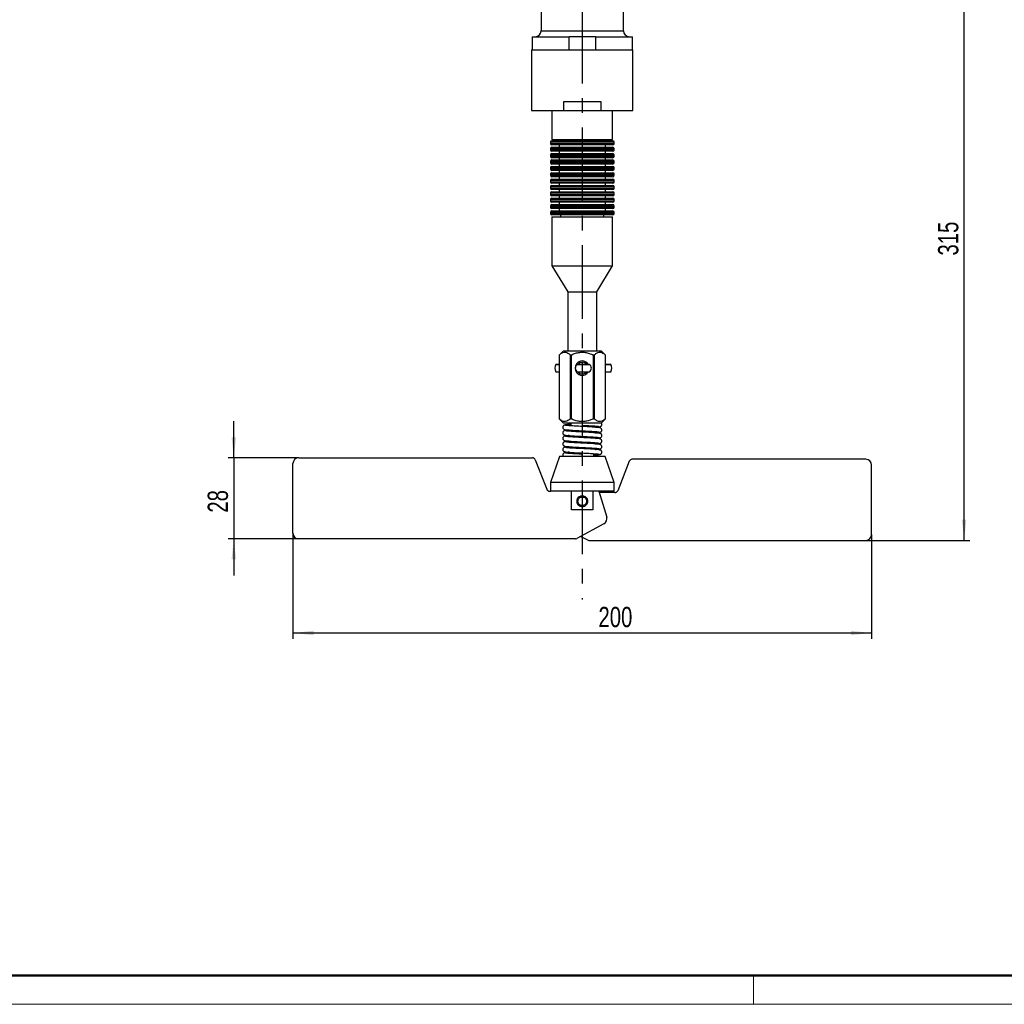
# Model space of a CAD drawing. Header units: millimetres. Extents: x 0 to 594, y 0 to 420.
# Tile 2 of 8: x 170 to 340, y 0 to 170. Entities that reach past the tile are written whole.
import ezdxf

# ---------------------------------------------------------------- set-up
doc = ezdxf.new("R2010")
doc.units = ezdxf.units.MM
doc.linetypes.add('CENTERX2', pattern=[20.32, 12.7, -2.54, 2.54, -2.54])
doc.layers.add('ОСЕВЫЕ', color=7, linetype='Continuous')
doc.layers.add('ОСНОВНОЙ', color=7, linetype='Continuous', lineweight=25)
doc.styles.add('SLDTEXTSTYLE4', font='TXT', dxfattribs={"width": 0.75})
doc.dimstyles.new('SLDDIMSTYLE0', dxfattribs={"dimtxt": 3.5, "dimasz": 3.556, "dimexe": 0, "dimexo": 0.0625, "dimgap": 0.875, "dimtad": 1, "dimdec": 0, "dimlfac": 2, "dimrnd": 1e-09, "dimzin": 12, "dimdsep": 46, "dimtxsty": 'SLDTEXTSTYLE4', "dimsah": 1, "dimcen": 0.09, "dimadec": 0, "dimazin": 3, "dimtfac": 1, "dimtdec": 0, "dimtofl": 0, "dimtmove": 0, "dimatfit": 3, "dimfxl": 0, "dimfrac": 2, "dimtolj": 1, "dimtzin": 12, "dimarcsym": 0})
doc.dimstyles.new('SLDDIMSTYLE1', dxfattribs={"dimtxt": 3.5, "dimasz": 3.556, "dimexe": 0, "dimexo": 0.0625, "dimgap": 0.875, "dimtad": 1, "dimdec": 0, "dimlfac": 2, "dimrnd": 1e-09, "dimzin": 12, "dimdsep": 46, "dimtxsty": 'SLDTEXTSTYLE4', "dimsah": 1, "dimcen": 0.09, "dimadec": 0, "dimazin": 3, "dimtfac": 1, "dimtdec": 0, "dimtmove": 0, "dimatfit": 0, "dimfxl": 0, "dimfrac": 2, "dimtolj": 1, "dimtzin": 12, "dimarcsym": 0})

# ---------------------------------------------------------------- blocks, each defined once
blk = doc.blocks.new('_D_3')
at = {"layer": 'ОСЕВЫЕ'}
for p, q in [((282.15, 237.64), (334.4, 237.64)), ((333.4, 80.14), (333.4, 237.64)), ((316.4, 80.14), (334.4, 80.14))]:
    blk.add_line(p, q, dxfattribs=at)
for points in [[(333.4, 237.64), (333.02, 234.09), (333.78, 234.09)], [(333.4, 80.14), (333.78, 83.7), (333.02, 83.7)]]:
    blk.add_solid(points, dxfattribs=at)
at = {"layer": 'ОСЕВЫЕ', "insert": (328.89, 129.33), "char_height": 3.5, "attachment_point": 1, "rotation": 90, "style": 'SLDTEXTSTYLE4'}
blk.add_mtext('315', dxfattribs=at)
blk = doc.blocks.new('_D_4')
at = {"layer": 'ОСЕВЫЕ'}
for p, q in [((207.18, 94.39), (207.18, 100.74)), ((218.4, 94.39), (206.18, 94.39)), ((207.18, 94.39), (207.18, 80.39)), ((218.4, 80.39), (206.18, 80.39)), ((207.18, 80.39), (207.18, 74.04))]:
    blk.add_line(p, q, dxfattribs=at)
for points in [[(207.18, 94.39), (207.56, 97.95), (206.79, 97.95)], [(207.18, 80.39), (206.79, 76.84), (207.56, 76.84)]]:
    blk.add_solid(points, dxfattribs=at)
at = {"layer": 'ОСЕВЫЕ', "insert": (202.66, 84.92), "char_height": 3.5, "attachment_point": 1, "rotation": 90, "style": 'SLDTEXTSTYLE4'}
blk.add_mtext('28', dxfattribs=at)
blk = doc.blocks.new('_D_5')
at = {"layer": 'ОСЕВЫЕ'}
for p, q in [((217.4, 81.39), (217.4, 63.14)), ((317.4, 81.14), (317.4, 63.14)), ((217.4, 64.14), (317.4, 64.14))]:
    blk.add_line(p, q, dxfattribs=at)
for points in [[(217.4, 64.14), (220.96, 63.76), (220.96, 64.52)], [(317.4, 64.14), (313.84, 64.52), (313.84, 63.76)]]:
    blk.add_solid(points, dxfattribs=at)
at = {"layer": 'ОСЕВЫЕ', "insert": (270.2, 68.65), "char_height": 3.5, "attachment_point": 1, "style": 'SLDTEXTSTYLE4'}
blk.add_mtext('200', dxfattribs=at)

msp = doc.modelspace()

# ---------------------------------------------------------------- linework, layer by layer
at = {"color": 7, "linetype": 'Continuous', "lineweight": 25}
for p, q in [((260.28, 228.64), (260.28, 168.14)), ((274.53, 168.14), (274.53, 228.64)), ((258.73, 167.14), (258.73, 164.89)), ((258.73, 167.14), (265.14, 167.14)), ((265.14, 164.89), (265.14, 167.14)), ((269.66, 167.14), (265.14, 167.14)), ((269.66, 167.14), (269.66, 164.89)), ((269.66, 167.14), (276.08, 167.14)), ((276.08, 164.89), (276.08, 167.14)), ((258.65, 164.89), (258.65, 154.39)), ((258.65, 164.89), (276.15, 164.89)), ((276.15, 154.39), (276.15, 164.89)), ((270.65, 155.89), (264.15, 155.89)), ((264.15, 155.89), (264.15, 154.39)), ((270.65, 154.39), (270.65, 155.89)), ((258.65, 154.39), (264.15, 154.39)), ((262.15, 154.39), (262.15, 149.39)), ((264.15, 154.39), (270.65, 154.39)), ((270.65, 154.39), (276.15, 154.39)), ((272.65, 149.39), (272.65, 154.39)), ((261.9, 148.89), (261.9, 148.69)), ((262.15, 149.39), (272.65, 149.39)), ((262.15, 149.14), (272.65, 149.14)), ((272.65, 148.44), (262.15, 148.44)), ((263.4, 148.44), (263.4, 148.04)), ((263.65, 149.39), (263.65, 149.14)), ((271.15, 149.14), (271.15, 149.39)), ((271.4, 148.04), (271.4, 148.44)), ((272.9, 148.69), (272.9, 148.89)), ((261.9, 147.79), (261.9, 147.59)), ((261.9, 146.69), (261.9, 146.49)), ((262.15, 148.04), (272.65, 148.04)), ((272.65, 147.34), (262.15, 147.34)), ((262.15, 146.94), (272.65, 146.94)), ((263.4, 147.34), (263.4, 146.94)), ((271.4, 146.94), (271.4, 147.34)), ((272.9, 147.59), (272.9, 147.79)), ((272.9, 146.49), (272.9, 146.69)), ((261.9, 145.59), (261.9, 145.39)), ((272.65, 146.24), (262.15, 146.24)), ((262.15, 145.84), (272.65, 145.84)), ((272.65, 145.14), (262.15, 145.14)), ((262.15, 144.74), (272.65, 144.74)), ((263.4, 146.24), (263.4, 145.84)), ((263.4, 145.14), (263.4, 144.74)), ((271.4, 145.84), (271.4, 146.24)), ((271.4, 144.74), (271.4, 145.14)), ((272.9, 145.39), (272.9, 145.59)), ((261.9, 144.49), (261.9, 144.29)), ((261.9, 143.39), (261.9, 143.19)), ((272.65, 144.04), (262.15, 144.04)), ((262.15, 143.64), (272.65, 143.64)), ((263.4, 144.04), (263.4, 143.64)), ((271.4, 143.64), (271.4, 144.04)), ((272.9, 144.29), (272.9, 144.49)), ((272.9, 143.19), (272.9, 143.39)), ((261.9, 142.29), (261.9, 142.09)), ((272.65, 142.94), (262.15, 142.94)), ((262.15, 142.54), (272.65, 142.54)), ((272.65, 141.84), (262.15, 141.84)), ((262.15, 141.44), (272.65, 141.44)), ((263.4, 142.94), (263.4, 142.54)), ((263.4, 141.84), (263.4, 141.44)), ((271.4, 142.54), (271.4, 142.94)), ((271.4, 141.44), (271.4, 141.84)), ((272.9, 142.09), (272.9, 142.29)), ((261.9, 141.19), (261.9, 140.99)), ((261.9, 140.09), (261.9, 139.89)), ((272.65, 140.74), (262.15, 140.74)), ((262.15, 140.34), (272.65, 140.34)), ((272.65, 139.64), (262.15, 139.64)), ((263.4, 140.74), (263.4, 140.34)), ((263.4, 139.64), (263.4, 139.24)), ((271.4, 140.34), (271.4, 140.74)), ((271.4, 139.24), (271.4, 139.64)), ((272.9, 140.99), (272.9, 141.19)), ((272.9, 139.89), (272.9, 140.09)), ((261.9, 138.99), (261.9, 138.79)), ((261.9, 137.89), (261.9, 137.69)), ((262.15, 139.24), (272.65, 139.24)), ((272.65, 138.54), (262.15, 138.54)), ((262.15, 138.14), (272.65, 138.14)), ((263.4, 138.54), (263.4, 138.14)), ((271.4, 138.14), (271.4, 138.54)), ((272.9, 138.79), (272.9, 138.99)), ((272.9, 137.69), (272.9, 137.89)), ((261.9, 136.79), (261.9, 136.59)), ((272.65, 137.44), (262.15, 137.44)), ((262.15, 137.04), (272.65, 137.04)), ((272.65, 136.34), (262.15, 136.34)), ((263.4, 137.44), (263.4, 137.04)), ((263.65, 136.34), (263.65, 136.04)), ((271.15, 136.04), (271.15, 136.34)), ((271.4, 137.04), (271.4, 137.44)), ((272.9, 136.59), (272.9, 136.79)), ((262.15, 136.04), (262.15, 127.54)), ((262.15, 136.04), (272.65, 136.04)), ((272.65, 127.54), (272.65, 136.04)), ((262.15, 127.54), (264.9, 123.04)), ((262.15, 127.54), (272.65, 127.54)), ((269.9, 123.04), (272.65, 127.54)), ((264.9, 123.04), (264.9, 112.89)), ((264.9, 123.04), (269.9, 123.04)), ((269.9, 112.89), (269.9, 123.04)), ((264.15, 112.89), (263.4, 112.14)), ((264.15, 112.89), (270.65, 112.89)), ((271.4, 112.14), (270.65, 112.89)), ((263.4, 112.14), (263.4, 101.14)), ((263.4, 112.14), (263.4, 101.14)), ((265.46, 112.14), (265.34, 112.14)), ((265.34, 101.14), (265.34, 112.14)), ((265.46, 112.14), (265.46, 101.14)), ((266.9, 110.54), (266.9, 110.76)), ((267.9, 110.76), (267.9, 110.54)), ((269.46, 112.14), (269.34, 112.14)), ((269.34, 101.14), (269.34, 112.14)), ((269.46, 112.14), (269.46, 101.14)), ((271.4, 101.14), (271.4, 112.14)), ((271.4, 112.14), (271.4, 112.14)), ((271.4, 101.14), (271.4, 112.14)), ((263.4, 110.54), (262.83, 110.54)), ((262.83, 109.25), (263.4, 109.25)), ((268.56, 110.54), (266.61, 110.54)), ((266.61, 109.25), (268.56, 109.25)), ((266.9, 109.03), (266.9, 109.25)), ((267.9, 109.25), (267.9, 109.03)), ((272.35, 110.54), (271.4, 110.54)), ((271.4, 109.25), (272.35, 109.25)), ((263.4, 101.14), (264.15, 100.39)), ((265.34, 101.14), (265.46, 101.14)), ((269.34, 101.14), (269.46, 101.14)), ((270.66, 100.4), (271.4, 101.14)), ((271.4, 101.14), (271.4, 101.14)), ((270.65, 100.39), (264.15, 100.39)), ((265.4, 100.39), (265.4, 99.92)), ((265.4, 99.17), (265.4, 98.96)), ((267.4, 100.39), (267.4, 100.02)), ((269.4, 99.69), (269.4, 99.91)), ((269.4, 98.74), (269.4, 98.95)), ((265.4, 98.22), (265.4, 98)), ((265.4, 97.26), (265.4, 97.05)), ((269.4, 97.78), (269.4, 97.99)), ((269.4, 96.82), (269.4, 97.03)), ((265.4, 96.3), (265.4, 96.09)), ((265.4, 95.34), (265.4, 95.13)), ((269.4, 95.86), (269.4, 96.07)), ((218.4, 94.39), (258.81, 94.39)), ((259.27, 94.07), (261.28, 88.96)), ((263.45, 94.64), (261.9, 90.14)), ((267.4, 94.64), (263.45, 94.64)), ((267.4, 94.64), (267.4, 95.02)), ((271.35, 94.64), (267.4, 94.64)), ((269.4, 94.64), (269.4, 95.11)), ((272.9, 90.14), (271.35, 94.64)), ((275.53, 93.82), (273.52, 88.71)), ((316.4, 94.14), (275.99, 94.14)), ((217.4, 81.39), (217.4, 93.39)), ((317.4, 81.14), (317.4, 93.14)), ((261.74, 88.64), (261.95, 88.64)), ((261.9, 90.14), (261.9, 88.64)), ((267.4, 90.14), (261.9, 90.14)), ((272.9, 88.64), (261.95, 88.64)), ((265.55, 85.39), (265.55, 88.64)), ((272.9, 90.14), (267.4, 90.14)), ((269.25, 88.64), (269.25, 85.39)), ((270.25, 88.64), (271.62, 84.17)), ((272.9, 88.64), (272.9, 90.14)), ((273.06, 88.39), (270.33, 88.39)), ((269.25, 85.39), (265.55, 85.39)), ((271.15, 83), (266.48, 80.45)), ((266.24, 80.39), (218.4, 80.39)), ((267.17, 80.83), (268.33, 80.2)), ((268.56, 80.14), (316.4, 80.14))]:
    msp.add_line(p, q, dxfattribs=at)
at = {"color": 8, "linetype": 'Continuous', "lineweight": 25}
for p, q in [((260.28, 168.14), (274.53, 168.14)), ((272.9, 148.89), (261.9, 148.89)), ((261.9, 148.69), (272.9, 148.69)), ((272.9, 147.79), (261.9, 147.79)), ((261.9, 147.59), (272.9, 147.59)), ((272.9, 146.69), (261.9, 146.69)), ((261.9, 146.49), (272.9, 146.49)), ((272.9, 145.59), (261.9, 145.59)), ((261.9, 145.39), (272.9, 145.39)), ((272.9, 144.49), (261.9, 144.49)), ((261.9, 144.29), (272.9, 144.29)), ((272.9, 143.39), (261.9, 143.39)), ((261.9, 143.19), (272.9, 143.19)), ((272.9, 142.29), (261.9, 142.29)), ((261.9, 142.09), (272.9, 142.09)), ((272.9, 141.19), (261.9, 141.19)), ((261.9, 140.99), (272.9, 140.99)), ((272.9, 140.09), (261.9, 140.09)), ((261.9, 139.89), (272.9, 139.89)), ((272.9, 138.99), (261.9, 138.99)), ((261.9, 138.79), (272.9, 138.79)), ((272.9, 137.89), (261.9, 137.89)), ((261.9, 137.69), (272.9, 137.69)), ((272.9, 136.79), (261.9, 136.79)), ((261.9, 136.59), (272.9, 136.59)), ((262.81, 110.52), (263.4, 110.52)), ((262.81, 109.26), (263.4, 109.26)), ((266.56, 110.52), (268.61, 110.52)), ((266.56, 109.26), (268.61, 109.26)), ((271.4, 110.52), (272.37, 110.52)), ((271.4, 109.26), (272.37, 109.26))]:
    msp.add_line(p, q, dxfattribs=at)
at = {"color": 7, "linetype": 'Continuous', "lineweight": 50}
msp.add_line((20, 5), (589, 5), dxfattribs=at)
at = {"color": 7, "linetype": 'Continuous', "lineweight": 25, "flags": 128}
for points in [[(262.81, 110.52), (262.82, 110.53), (262.83, 110.54)], [(262.83, 109.25), (262.82, 109.25), (262.81, 109.26)], [(272.37, 110.52), (272.36, 110.53), (272.35, 110.54)], [(272.35, 109.25), (272.36, 109.25), (272.37, 109.26)]]:
    msp.add_lwpolyline(points, dxfattribs=at)
at = {"color": 7, "linetype": 'Continuous', "lineweight": 25}
for centre, radius, start, end in [((259.28, 168.14), 1, 270, 0), ((275.53, 168.14), 1, 180, 270), ((262.15, 148.89), 0.25, 90, 180), ((262.15, 148.69), 0.25, 180, 270), ((272.65, 148.89), 0.25, 0, 90), ((272.65, 148.69), 0.25, 270, 0), ((262.15, 147.79), 0.25, 90, 180), ((262.15, 147.59), 0.25, 180, 270), ((262.15, 146.69), 0.25, 90, 180), ((262.15, 146.49), 0.25, 180, 270), ((272.65, 147.79), 0.25, 0, 90), ((272.65, 147.59), 0.25, 270, 0), ((272.65, 146.69), 0.25, 0, 90), ((272.65, 146.49), 0.25, 270, 0), ((262.15, 145.59), 0.25, 90, 180), ((262.15, 145.39), 0.25, 180, 270), ((262.15, 144.49), 0.25, 90, 180), ((272.65, 145.59), 0.25, 0, 90), ((272.65, 145.39), 0.25, 270, 0), ((272.65, 144.49), 0.25, 0, 90), ((262.15, 144.29), 0.25, 180, 270), ((262.15, 143.39), 0.25, 90, 180), ((262.15, 143.19), 0.25, 180, 270), ((272.65, 144.29), 0.25, 270, 0), ((272.65, 143.39), 0.25, 0, 90), ((272.65, 143.19), 0.25, 270, 0), ((262.15, 142.29), 0.25, 90, 180), ((262.15, 142.09), 0.25, 180, 270), ((262.15, 141.19), 0.25, 90, 180), ((272.65, 142.29), 0.25, 0, 90), ((272.65, 142.09), 0.25, 270, 0), ((272.65, 141.19), 0.25, 0, 90), ((262.15, 140.99), 0.25, 180, 270), ((262.15, 140.09), 0.25, 90, 180), ((262.15, 139.89), 0.25, 180, 270), ((272.65, 140.99), 0.25, 270, 0), ((272.65, 140.09), 0.25, 0, 90), ((272.65, 139.89), 0.25, 270, 0), ((262.15, 138.99), 0.25, 90, 180), ((262.15, 138.79), 0.25, 180, 270), ((262.15, 137.89), 0.25, 90, 180), ((272.65, 138.99), 0.25, 0, 90), ((272.65, 138.79), 0.25, 270, 0), ((272.65, 137.89), 0.25, 0, 90), ((262.15, 137.69), 0.25, 180, 270), ((262.15, 136.79), 0.25, 90, 180), ((262.15, 136.59), 0.25, 180, 270), ((272.65, 137.69), 0.25, 270, 0), ((272.65, 136.79), 0.25, 0, 90), ((272.65, 136.59), 0.25, 270, 0), ((267.4, 109.89), 1.25, 31.055, 328.945), ((267.4, 109.89), 1, 39.1599, 139.8473), ((263.99, 109.89), 1.33, 151.7676, 208.2324), ((266.93, 109.89), 0.729, 119.9346, 240.0654), ((266.61, 110.44), 0.1, 90, 119.9346), ((266.61, 109.35), 0.1, 240.0654, 270), ((267.4, 109.89), 1, 220.1527, 320.8401), ((268.56, 110.44), 0.1, 60.0654, 90), ((268.56, 109.35), 0.1, 270, 299.9346), ((268.25, 109.89), 0.729, 299.9346, 60.0654), ((271.19, 109.89), 1.33, 331.7676, 28.2324), ((218.4, 93.39), 1, 90, 180), ((258.81, 93.89), 0.5, 21.3706, 90), ((275.99, 93.64), 0.5, 90, 158.6294), ((316.4, 93.14), 1, 0, 90), ((261.74, 89.14), 0.5, 201.3706, 270), ((273.06, 88.89), 0.5, 270, 338.6294), ((270.67, 83.88), 1, 298.6105, 17.0394), ((218.4, 81.39), 1, 180, 270), ((266.24, 80.89), 0.5, 270, 298.6105), ((268.56, 80.64), 0.5, 241.3895, 270), ((316.4, 81.14), 1, 270, 0)]:
    msp.add_arc(centre, radius, start, end, dxfattribs=at)
for points, knots in [([(263.4, 112.14), (263.53, 112.26), (263.81, 112.5), (264.32, 112.7), (264.85, 112.57), (265.19, 112.27), (265.34, 112.14)], [0, 0, 0, 0, 0.217359, 0.441929, 0.767405, 1, 1, 1, 1]), ([(265.46, 112.14), (265.56, 112.19), (265.76, 112.28), (266.07, 112.4), (266.41, 112.51), (266.77, 112.59), (267.14, 112.64), (267.51, 112.65), (267.89, 112.61), (268.25, 112.55), (268.61, 112.44), (268.98, 112.31), (269.21, 112.2), (269.34, 112.14)], [0, 0, 0, 0, 0.079962, 0.16014, 0.250628, 0.341719, 0.435178, 0.529673, 0.620216, 0.711669, 0.805516, 0.899979, 1, 1, 1, 1]), ([(269.46, 112.14), (269.6, 112.26), (269.87, 112.5), (270.38, 112.7), (270.91, 112.57), (271.26, 112.27), (271.4, 112.14)], [0, 0, 0, 0, 0.217359, 0.441929, 0.767405, 1, 1, 1, 1]), ([(265.34, 101.14), (265.2, 101.02), (264.93, 100.78), (264.53, 100.63), (264.16, 100.65), (263.87, 100.77), (263.61, 100.95), (263.47, 101.08), (263.4, 101.14)], [0, 0, 0, 0, 0.217034, 0.44127, 0.601749, 0.767549, 0.883335, 1, 1, 1, 1]), ([(269.34, 101.14), (269.24, 101.1), (269.04, 101.01), (268.73, 100.88), (268.39, 100.78), (268.03, 100.69), (267.66, 100.64), (267.29, 100.64), (266.91, 100.67), (266.55, 100.74), (266.19, 100.84), (265.82, 100.98), (265.59, 101.09), (265.46, 101.14)], [0, 0, 0, 0, 0.079962, 0.16014, 0.250628, 0.341719, 0.435178, 0.529673, 0.620216, 0.711669, 0.805516, 0.899979, 1, 1, 1, 1]), ([(271.4, 101.14), (271.27, 101.02), (270.99, 100.78), (270.59, 100.63), (270.22, 100.65), (269.93, 100.77), (269.68, 100.95), (269.53, 101.08), (269.46, 101.14)], [0, 0, 0, 0, 0.217034, 0.44127, 0.601749, 0.767549, 0.883335, 1, 1, 1, 1]), ([(270.38, 99.76), (270.42, 99.76), (270.5, 99.77), (270.6, 99.82), (270.68, 99.89), (270.74, 99.98), (270.78, 100.09), (270.78, 100.2), (270.75, 100.32), (270.7, 100.38), (270.67, 100.41)], [0, 0, 0, 0, 0.119131, 0.232532, 0.337392, 0.432665, 0.595732, 0.734825, 0.880399, 1, 1, 1, 1]), ([(264.42, 100.07), (264.38, 100.06), (264.3, 100.05), (264.2, 100), (264.13, 99.94), (264.06, 99.84), (264.02, 99.73), (264.02, 99.62), (264.06, 99.5), (264.14, 99.39), (264.27, 99.3), (264.37, 99.29), (264.42, 99.28)], [0, 0, 0, 0, 0.088075, 0.171915, 0.249439, 0.319876, 0.440434, 0.543268, 0.650894, 0.766007, 0.884631, 1, 1, 1, 1]), ([(264.42, 99.11), (264.38, 99.1), (264.3, 99.1), (264.2, 99.04), (264.13, 98.98), (264.06, 98.89), (264.02, 98.78), (264.02, 98.66), (264.06, 98.54), (264.14, 98.43), (264.27, 98.34), (264.37, 98.33), (264.42, 98.32)], [0, 0, 0, 0, 0.088075, 0.171915, 0.249439, 0.319876, 0.440434, 0.543268, 0.650894, 0.766007, 0.884631, 1, 1, 1, 1]), ([(265.4, 100.17), (265.38, 100.17), (265.15, 100.16), (264.81, 100.13), (264.39, 100.09), (264.33, 100.05), (264.3, 100.03)], [0, 0, 0, 0, 0.025405, 0.318526, 0.636762, 1, 1, 1, 1]), ([(264.3, 99.31), (264.35, 99.29), (264.46, 99.24), (265.19, 99.19), (266.21, 99.12), (267.01, 99.08), (267.4, 99.06)], [0, 0, 0, 0, 0.255737, 0.501436, 0.755046, 1, 1, 1, 1]), ([(265.12, 99.19), (265.02, 99.19), (264.73, 99.16), (264.4, 99.13), (264.33, 99.09), (264.3, 99.08)], [0, 0, 0, 0, 0.192961, 0.569833, 1, 1, 1, 1]), ([(267.4, 99.81), (267.01, 99.83), (266.23, 99.87), (265.27, 99.93), (264.62, 99.98), (264.55, 100.01), (264.51, 100.03)], [0, 0, 0, 0, 0.252863, 0.509956, 0.754604, 1, 1, 1, 1]), ([(267.4, 98.85), (267.01, 98.87), (266.23, 98.91), (265.27, 98.97), (264.62, 99.02), (264.55, 99.05), (264.51, 99.07)], [0, 0, 0, 0, 0.252863, 0.509956, 0.754604, 1, 1, 1, 1]), ([(270.66, 100.39), (270.66, 100.39), (270.7, 100.39), (270.46, 100.39), (270.02, 100.39), (269.37, 100.39), (268.41, 100.39), (267.72, 100.39), (267.4, 100.39)], [0, 0, 0, 0, 0.063749, 0.272603, 0.377828, 0.590418, 0.80947, 1, 1, 1, 1]), ([(267.4, 100.02), (267.79, 100), (268.57, 99.96), (269.53, 99.9), (270.18, 99.85), (270.25, 99.81), (270.29, 99.79)], [0, 0, 0, 0, 0.252863, 0.509956, 0.754604, 1, 1, 1, 1]), ([(270.5, 99.55), (270.45, 99.58), (270.34, 99.62), (269.61, 99.68), (268.59, 99.75), (267.79, 99.79), (267.4, 99.81)], [0, 0, 0, 0, 0.255737, 0.501436, 0.755046, 1, 1, 1, 1]), ([(267.4, 99.06), (267.79, 99.04), (268.57, 99), (269.53, 98.94), (270.18, 98.89), (270.25, 98.85), (270.29, 98.84)], [0, 0, 0, 0, 0.252863, 0.509956, 0.754604, 1, 1, 1, 1]), ([(270.5, 98.6), (270.45, 98.62), (270.34, 98.66), (269.61, 98.72), (268.59, 98.79), (267.79, 98.83), (267.4, 98.85)], [0, 0, 0, 0, 0.255737, 0.501436, 0.755046, 1, 1, 1, 1]), ([(269.68, 99.67), (269.78, 99.68), (270.07, 99.7), (270.4, 99.74), (270.47, 99.77), (270.5, 99.79)], [0, 0, 0, 0, 0.192961, 0.569833, 1, 1, 1, 1]), ([(269.68, 98.71), (269.78, 98.72), (270.07, 98.74), (270.4, 98.78), (270.47, 98.82), (270.5, 98.83)], [0, 0, 0, 0, 0.192961, 0.569833, 1, 1, 1, 1]), ([(270.38, 98.8), (270.42, 98.81), (270.5, 98.81), (270.6, 98.86), (270.68, 98.93), (270.74, 99.02), (270.78, 99.13), (270.78, 99.25), (270.74, 99.37), (270.66, 99.48), (270.53, 99.57), (270.43, 99.58), (270.38, 99.59)], [0, 0, 0, 0, 0.088075, 0.171915, 0.249439, 0.319876, 0.440434, 0.543268, 0.650894, 0.766007, 0.884631, 1, 1, 1, 1]), ([(264.42, 98.15), (264.38, 98.15), (264.3, 98.14), (264.2, 98.09), (264.13, 98.02), (264.06, 97.93), (264.02, 97.82), (264.02, 97.71), (264.06, 97.59), (264.14, 97.47), (264.27, 97.38), (264.37, 97.37), (264.42, 97.36)], [0, 0, 0, 0, 0.088075, 0.171915, 0.249439, 0.319876, 0.440434, 0.543268, 0.650894, 0.766007, 0.884631, 1, 1, 1, 1]), ([(264.42, 97.19), (264.38, 97.19), (264.3, 97.18), (264.2, 97.13), (264.13, 97.06), (264.06, 96.97), (264.02, 96.86), (264.02, 96.75), (264.06, 96.63), (264.14, 96.51), (264.27, 96.43), (264.37, 96.41), (264.42, 96.4)], [0, 0, 0, 0, 0.088075, 0.171915, 0.249439, 0.319876, 0.440434, 0.543268, 0.650894, 0.766007, 0.884631, 1, 1, 1, 1]), ([(264.3, 98.35), (264.35, 98.33), (264.46, 98.29), (265.19, 98.23), (266.21, 98.16), (267.01, 98.12), (267.4, 98.1)], [0, 0, 0, 0, 0.255737, 0.501436, 0.755046, 1, 1, 1, 1]), ([(265.12, 98.24), (265.02, 98.23), (264.73, 98.21), (264.4, 98.17), (264.33, 98.14), (264.3, 98.12)], [0, 0, 0, 0, 0.192961, 0.569833, 1, 1, 1, 1]), ([(264.3, 97.4), (264.35, 97.37), (264.46, 97.33), (265.19, 97.27), (266.21, 97.2), (267.01, 97.16), (267.4, 97.14)], [0, 0, 0, 0, 0.255737, 0.501436, 0.755046, 1, 1, 1, 1]), ([(265.12, 97.28), (265.02, 97.27), (264.73, 97.25), (264.4, 97.21), (264.33, 97.18), (264.3, 97.16)], [0, 0, 0, 0, 0.192961, 0.569833, 1, 1, 1, 1]), ([(267.4, 97.89), (267.01, 97.91), (266.23, 97.95), (265.27, 98.01), (264.62, 98.06), (264.55, 98.1), (264.51, 98.11)], [0, 0, 0, 0, 0.252863, 0.509956, 0.754604, 1, 1, 1, 1]), ([(267.4, 96.93), (267.01, 96.95), (266.23, 96.99), (265.27, 97.05), (264.62, 97.1), (264.55, 97.14), (264.51, 97.16)], [0, 0, 0, 0, 0.252863, 0.509956, 0.754604, 1, 1, 1, 1]), ([(267.4, 98.1), (267.79, 98.08), (268.57, 98.04), (269.53, 97.98), (270.18, 97.93), (270.25, 97.9), (270.29, 97.88)], [0, 0, 0, 0, 0.252863, 0.509956, 0.754604, 1, 1, 1, 1]), ([(270.5, 97.64), (270.45, 97.66), (270.34, 97.71), (269.61, 97.77), (268.59, 97.83), (267.79, 97.87), (267.4, 97.89)], [0, 0, 0, 0, 0.255737, 0.501436, 0.755046, 1, 1, 1, 1]), ([(267.4, 97.14), (267.79, 97.12), (268.57, 97.09), (269.53, 97.02), (270.18, 96.97), (270.25, 96.94), (270.29, 96.92)], [0, 0, 0, 0, 0.252863, 0.509956, 0.754604, 1, 1, 1, 1]), ([(269.68, 97.76), (269.78, 97.76), (270.07, 97.79), (270.4, 97.82), (270.47, 97.86), (270.5, 97.88)], [0, 0, 0, 0, 0.192961, 0.569833, 1, 1, 1, 1]), ([(270.38, 97.84), (270.42, 97.85), (270.5, 97.86), (270.6, 97.91), (270.68, 97.97), (270.74, 98.06), (270.78, 98.18), (270.78, 98.29), (270.74, 98.41), (270.66, 98.52), (270.53, 98.61), (270.43, 98.62), (270.38, 98.63)], [0, 0, 0, 0, 0.088075, 0.171915, 0.249439, 0.319876, 0.440434, 0.543268, 0.650894, 0.766007, 0.884631, 1, 1, 1, 1]), ([(270.38, 96.88), (270.42, 96.89), (270.5, 96.9), (270.6, 96.95), (270.68, 97.01), (270.74, 97.11), (270.78, 97.22), (270.78, 97.33), (270.74, 97.45), (270.66, 97.56), (270.53, 97.65), (270.43, 97.66), (270.38, 97.67)], [0, 0, 0, 0, 0.088075, 0.171915, 0.249439, 0.319876, 0.440434, 0.543268, 0.650894, 0.766007, 0.884631, 1, 1, 1, 1]), ([(264.42, 96.23), (264.38, 96.23), (264.3, 96.22), (264.2, 96.17), (264.13, 96.1), (264.06, 96.01), (264.02, 95.9), (264.02, 95.79), (264.06, 95.67), (264.14, 95.56), (264.27, 95.47), (264.37, 95.45), (264.42, 95.45)], [0, 0, 0, 0, 0.088075, 0.171915, 0.249439, 0.319876, 0.440434, 0.543268, 0.650894, 0.766007, 0.884631, 1, 1, 1, 1]), ([(264.3, 96.44), (264.35, 96.41), (264.46, 96.37), (265.19, 96.31), (266.21, 96.24), (267.01, 96.2), (267.4, 96.18)], [0, 0, 0, 0, 0.255737, 0.501436, 0.755046, 1, 1, 1, 1]), ([(265.12, 96.32), (265.02, 96.31), (264.73, 96.29), (264.4, 96.25), (264.33, 96.22), (264.3, 96.2)], [0, 0, 0, 0, 0.192961, 0.569833, 1, 1, 1, 1]), ([(264.3, 95.48), (264.35, 95.46), (264.46, 95.41), (265.19, 95.35), (266.21, 95.28), (267.01, 95.24), (267.4, 95.23)], [0, 0, 0, 0, 0.255737, 0.501436, 0.755046, 1, 1, 1, 1]), ([(265.12, 95.36), (265.02, 95.35), (264.73, 95.33), (264.4, 95.29), (264.33, 95.26), (264.3, 95.24)], [0, 0, 0, 0, 0.1929612, 0.5698334, 1, 1, 1, 1]), ([(267.4, 95.98), (267.01, 95.99), (266.23, 96.03), (265.27, 96.09), (264.62, 96.14), (264.55, 96.18), (264.51, 96.2)], [0, 0, 0, 0, 0.252863, 0.509956, 0.754604, 1, 1, 1, 1]), ([(270.5, 96.68), (270.45, 96.7), (270.34, 96.75), (269.61, 96.81), (268.59, 96.88), (267.79, 96.91), (267.4, 96.93)], [0, 0, 0, 0, 0.255737, 0.501436, 0.755046, 1, 1, 1, 1]), ([(267.4, 96.18), (267.79, 96.16), (268.57, 96.13), (269.53, 96.06), (270.18, 96.02), (270.25, 95.98), (270.29, 95.96)], [0, 0, 0, 0, 0.252863, 0.509956, 0.754604, 1, 1, 1, 1]), ([(270.5, 95.72), (270.45, 95.74), (270.34, 95.79), (269.61, 95.85), (268.59, 95.92), (267.79, 95.96), (267.4, 95.98)], [0, 0, 0, 0, 0.255737, 0.501436, 0.755046, 1, 1, 1, 1]), ([(269.68, 96.8), (269.78, 96.81), (270.07, 96.83), (270.4, 96.86), (270.47, 96.9), (270.5, 96.92)], [0, 0, 0, 0, 0.192961, 0.569833, 1, 1, 1, 1]), ([(269.68, 95.84), (269.78, 95.85), (270.07, 95.87), (270.4, 95.91), (270.47, 95.94), (270.5, 95.96)], [0, 0, 0, 0, 0.192961, 0.569833, 1, 1, 1, 1]), ([(270.38, 95.93), (270.42, 95.93), (270.5, 95.94), (270.6, 95.99), (270.68, 96.06), (270.74, 96.15), (270.78, 96.26), (270.78, 96.37), (270.74, 96.49), (270.66, 96.6), (270.53, 96.69), (270.43, 96.71), (270.38, 96.71)], [0, 0, 0, 0, 0.088075, 0.171915, 0.249439, 0.319876, 0.440434, 0.543268, 0.650894, 0.766007, 0.884631, 1, 1, 1, 1]), ([(270.38, 94.97), (270.42, 94.97), (270.5, 94.98), (270.6, 95.03), (270.68, 95.1), (270.74, 95.19), (270.78, 95.3), (270.78, 95.41), (270.74, 95.53), (270.66, 95.65), (270.53, 95.73), (270.43, 95.75), (270.38, 95.75)], [0, 0, 0, 0, 0.088075, 0.171915, 0.249439, 0.319876, 0.440434, 0.543268, 0.650894, 0.766007, 0.884631, 1, 1, 1, 1]), ([(264.42, 95.28), (264.38, 95.27), (264.3, 95.26), (264.2, 95.21), (264.13, 95.14), (264.06, 95.05), (264.02, 94.94), (264.02, 94.83), (264.05, 94.72), (264.1, 94.66), (264.13, 94.63)], [0, 0, 0, 0, 0.119131, 0.232532, 0.337392, 0.432665, 0.595732, 0.734825, 0.880399, 1, 1, 1, 1]), ([(267.4, 95.02), (267.01, 95.04), (266.23, 95.07), (265.27, 95.14), (264.62, 95.18), (264.55, 95.22), (264.51, 95.24)], [0, 0, 0, 0, 0.252863, 0.509956, 0.754604, 1, 1, 1, 1]), ([(267.4, 95.23), (267.79, 95.21), (268.57, 95.17), (269.53, 95.11), (270.18, 95.06), (270.25, 95.02), (270.29, 95)], [0, 0, 0, 0, 0.252863, 0.509956, 0.754604, 1, 1, 1, 1]), ([(269.4, 94.86), (269.42, 94.86), (269.65, 94.88), (270, 94.91), (270.41, 94.95), (270.47, 94.98), (270.5, 95)], [0, 0, 0, 0, 0.025405, 0.318526, 0.636762, 1, 1, 1, 1]), ([(267.4, 87.81), (267.46, 87.8), (267.59, 87.8), (267.83, 87.72), (268.1, 87.56), (268.28, 87.31), (268.35, 87.08), (268.37, 86.89), (268.35, 86.71), (268.28, 86.48), (268.1, 86.23), (267.84, 86.06), (267.59, 85.99), (267.4, 85.97), (267.21, 85.99), (266.97, 86.06), (266.7, 86.23), (266.53, 86.48), (266.45, 86.71), (266.43, 86.89), (266.45, 87.07), (266.52, 87.31), (266.7, 87.56), (266.97, 87.72), (267.21, 87.8), (267.34, 87.8), (267.4, 87.81)], [0, 0, 0, 0, 0.032015, 0.064068, 0.127031, 0.188746, 0.219427, 0.249733, 0.280245, 0.310953, 0.372805, 0.435703, 0.467724, 0.499676, 0.531997, 0.563893, 0.626942, 0.688807, 0.719327, 0.749855, 0.780255, 0.810995, 0.872897, 0.935889, 0.967899, 1, 1, 1, 1]), ([(267.4, 87.64), (267.35, 87.64), (267.25, 87.63), (267.06, 87.57), (266.86, 87.44), (266.72, 87.23), (266.66, 87.04), (266.65, 86.89), (266.66, 86.74), (266.7, 86.6), (266.76, 86.49), (266.81, 86.42), (266.84, 86.39), (266.86, 86.37), (266.87, 86.36), (266.87, 86.36), (266.87, 86.36), (266.94, 86.29), (267.06, 86.21), (267.25, 86.15), (267.4, 86.14), (267.55, 86.15), (267.74, 86.21), (267.95, 86.35), (268.08, 86.55), (268.14, 86.74), (268.16, 86.89), (268.14, 87.04), (268.1, 87.18), (268.04, 87.29), (267.99, 87.36), (267.96, 87.39), (267.94, 87.41), (267.93, 87.42), (267.93, 87.42), (267.93, 87.42), (267.93, 87.42), (267.86, 87.49), (267.74, 87.57), (267.55, 87.63), (267.45, 87.64), (267.4, 87.64)], [0, 0, 0, 0, 0.031081, 0.062313, 0.124901, 0.187644, 0.218982, 0.249986, 0.281123, 0.312235, 0.343668, 0.359393, 0.36731, 0.373134, 0.37466, 0.375077, 0.375199, 0.375263, 0.437902, 0.469019, 0.500314, 0.531252, 0.562496, 0.624995, 0.68769, 0.718993, 0.750112, 0.781022, 0.812297, 0.84355, 0.859389, 0.867294, 0.873121, 0.874618, 0.875013, 0.875121, 0.875154, 0.875171, 0.93773, 0.969002, 1, 1, 1, 1])]:
    msp.add_open_spline(points, degree=3, knots=knots, dxfattribs=at)
at = {"layer": 'ОСЕВЫЕ', "linetype": 'CENTERX2'}
msp.add_line((267.4, 354.63), (267.4, 69.95), dxfattribs=at)
at = {"layer": 'ОСЕВЫЕ', "lineweight": 18}
msp.add_line((0, 0), (594, 0), dxfattribs=at)
at = {"layer": 'ОСНОВНОЙ', "linetype": 'Continuous', "lineweight": 18}
for p, q in [((589, 5), (20, 5)), ((297, 5), (297, 0)), ((304.5, 5), (304.5, 5))]:
    msp.add_line(p, q, dxfattribs=at)

# ---------------------------------------------------------------- dimensions: what is measured, and where the dimension line sits
at = {"layer": 'ОСЕВЫЕ'}
for base, p1, p2, dimstyle, picture, middle in [((333.4, 237.64), (316.4, 80.14), (282.15, 237.64), 'SLDDIMSTYLE0', '_D_3', (333.4, 133.21)), ((207.18, 80.39), (218.4, 94.39), (218.4, 80.39), 'SLDDIMSTYLE1', '_D_4', (207.18, 87.51))]:
    dim = msp.add_linear_dim(base=base, p1=p1, p2=p2, angle=90, dimstyle=dimstyle, dxfattribs=at)
    dim.commit()
    dim.dimension.update_dxf_attribs({"geometry": picture, "text_midpoint": middle, "dimtype": 160})
dim = msp.add_linear_dim(base=(317.4, 64.14), p1=(217.4, 81.39), p2=(317.4, 81.14), dimstyle='SLDDIMSTYLE0', dxfattribs=at)
dim.commit()
dim.dimension.update_dxf_attribs({"geometry": '_D_5', "text_midpoint": (274.08, 64.14), "dimtype": 160})

doc.saveas('drawing.dxf')
